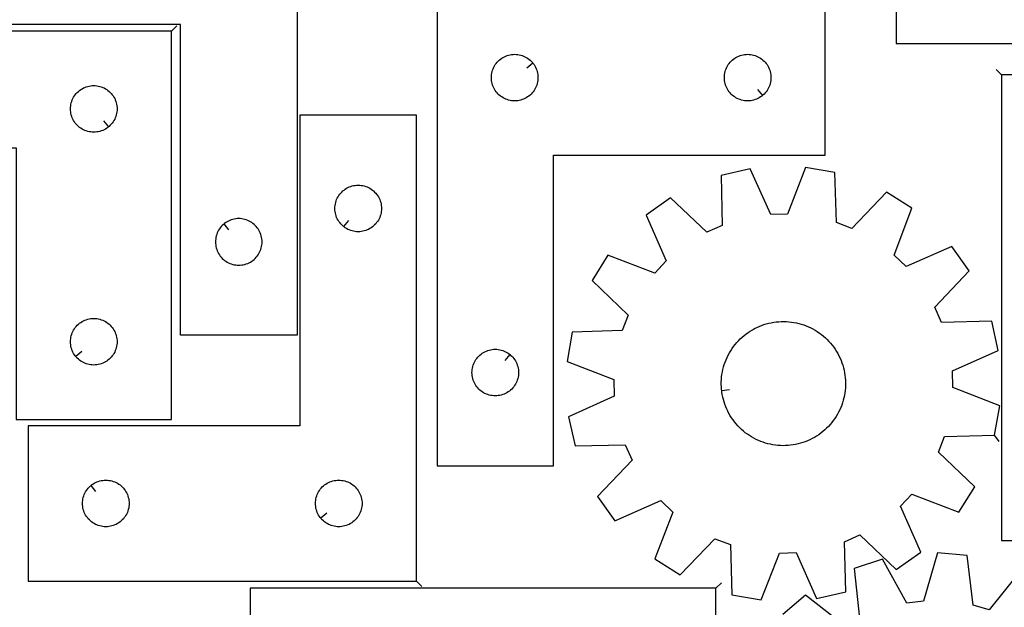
# Model space of a CAD drawing. Header units: millimetres. Extents: x 7 to 1243, y 7 to 1622.
# Tile 8 of 14: x 241 to 621, y 1159 to 1386. Entities that reach past the tile are written whole.
import ezdxf

# ---------------------------------------------------------------- set-up
doc = ezdxf.new("R2010")
doc.units = ezdxf.units.MM
doc.layers.add('CUT', color=7, linetype='CONTINUOUS', true_color=0x000000)
doc.layers.add('LEADIN', color=1, linetype='CONTINUOUS', true_color=0xff0000)

msp = doc.modelspace()

# ---------------------------------------------------------------- linework, layer by layer
at = {"layer": 'CUT'}
for points in [[(579.416999, 1557.173468), (579.416999, 1377.173468), (624.416999, 1377.173468), (624.416999, 1497.173468), (729.416999, 1497.173468), (729.416999, 1557.173468)], [(347.912146, 1444.479142), (347.912146, 1264.479142), (302.912146, 1264.479142), (302.912146, 1384.479142), (197.912146, 1384.479142), (197.912146, 1444.479142)], [(402.009833, 1393.982794), (402.009833, 1213.982794), (447.009833, 1213.982794), (447.009833, 1333.982794), (552.009833, 1333.982794), (552.009833, 1393.982794)], [(299.39551, 1381.894095), (119.39551, 1381.894095), (119.39551, 1336.894095), (239.39551, 1336.894095), (239.39551, 1231.894095), (299.39551, 1231.894095)], [(438.963202, 1369.689277), (439.150013, 1369.461647), (439.49306, 1368.982926), (439.804062, 1368.482794), (440.081688, 1367.963392), (440.324749, 1367.426945), (440.532204, 1366.875749), (440.703166, 1366.312165), (440.836901, 1365.738607), (440.932837, 1365.15753), (440.990563, 1364.571422), (441.009833, 1363.982794), (440.990563, 1363.394166), (440.932837, 1362.808058), (440.836901, 1362.226981), (440.703166, 1361.653423), (440.532204, 1361.089839), (440.324749, 1360.538643), (440.081688, 1360.002196), (439.804062, 1359.482794), (439.49306, 1358.982662), (439.150013, 1358.503941), (438.776391, 1358.048682), (438.373794, 1357.618833), (437.943946, 1357.216236), (437.488686, 1356.842614), (437.009965, 1356.499568), (436.509833, 1356.188565), (435.990431, 1355.910939), (435.453984, 1355.667878), (434.902788, 1355.460423), (434.339205, 1355.289462), (433.765646, 1355.155727), (433.184569, 1355.05979), (432.598461, 1355.002064), (432.009833, 1354.982794), (431.421205, 1355.002064), (430.835097, 1355.05979), (430.25402, 1355.155727), (429.680462, 1355.289462), (429.116878, 1355.460423), (428.565682, 1355.667878), (428.029235, 1355.910939), (427.509833, 1356.188565), (427.009701, 1356.499568), (426.53098, 1356.842614), (426.075721, 1357.216236), (425.645872, 1357.618833), (425.243275, 1358.048682), (424.869653, 1358.503941), (424.526607, 1358.982662), (424.215605, 1359.482794), (423.937978, 1360.002196), (423.694917, 1360.538643), (423.487462, 1361.089839), (423.316501, 1361.653423), (423.182766, 1362.226981), (423.086829, 1362.808058), (423.029103, 1363.394166), (423.009833, 1363.982794), (423.029103, 1364.571422), (423.086829, 1365.15753), (423.182766, 1365.738607), (423.316501, 1366.312165), (423.487462, 1366.875749), (423.694917, 1367.426945), (423.937978, 1367.963392), (424.215605, 1368.482794), (424.526607, 1368.982926), (424.869653, 1369.461647), (425.243275, 1369.916906), (425.645872, 1370.346755), (426.075721, 1370.749352), (426.53098, 1371.122974), (427.009701, 1371.466021), (427.509833, 1371.777023), (428.029235, 1372.054649), (428.565682, 1372.29771), (429.116878, 1372.505165), (429.680462, 1372.676126), (430.25402, 1372.809862), (430.835097, 1372.905798), (431.421205, 1372.963524), (432.009833, 1372.982794), (432.598461, 1372.963524), (433.184569, 1372.905798), (433.765646, 1372.809862), (434.339205, 1372.676126), (434.902788, 1372.505165), (435.453984, 1372.29771), (435.990431, 1372.054649), (436.509833, 1371.777023), (437.009965, 1371.466021), (437.488686, 1371.122974), (437.943946, 1370.749352), (438.373794, 1370.346755), (438.776391, 1369.916906)], [(527.716316, 1357.029425), (527.488686, 1356.842614), (527.009965, 1356.499568), (526.509833, 1356.188565), (525.990431, 1355.910939), (525.453984, 1355.667878), (524.902788, 1355.460423), (524.339205, 1355.289462), (523.765646, 1355.155727), (523.184569, 1355.05979), (522.598461, 1355.002064), (522.009833, 1354.982794), (521.421205, 1355.002064), (520.835097, 1355.05979), (520.25402, 1355.155727), (519.680462, 1355.289462), (519.116878, 1355.460423), (518.565682, 1355.667878), (518.029235, 1355.910939), (517.509833, 1356.188565), (517.009701, 1356.499568), (516.53098, 1356.842614), (516.075721, 1357.216236), (515.645872, 1357.618833), (515.243275, 1358.048682), (514.869653, 1358.503941), (514.526607, 1358.982662), (514.215605, 1359.482794), (513.937978, 1360.002196), (513.694917, 1360.538643), (513.487462, 1361.089839), (513.316501, 1361.653423), (513.182766, 1362.226981), (513.086829, 1362.808058), (513.029103, 1363.394166), (513.009833, 1363.982794), (513.029103, 1364.571422), (513.086829, 1365.15753), (513.182766, 1365.738607), (513.316501, 1366.312165), (513.487462, 1366.875749), (513.694917, 1367.426945), (513.937978, 1367.963392), (514.215605, 1368.482794), (514.526607, 1368.982926), (514.869653, 1369.461647), (515.243275, 1369.916906), (515.645872, 1370.346755), (516.075721, 1370.749352), (516.53098, 1371.122974), (517.009701, 1371.466021), (517.509833, 1371.777023), (518.029235, 1372.054649), (518.565682, 1372.29771), (519.116878, 1372.505165), (519.680462, 1372.676126), (520.25402, 1372.809862), (520.835097, 1372.905798), (521.421205, 1372.963524), (522.009833, 1372.982794), (522.598461, 1372.963524), (523.184569, 1372.905798), (523.765646, 1372.809862), (524.339205, 1372.676126), (524.902788, 1372.505165), (525.453984, 1372.29771), (525.990431, 1372.054649), (526.509833, 1371.777023), (527.009965, 1371.466021), (527.488686, 1371.122974), (527.943946, 1370.749352), (528.373794, 1370.346755), (528.776391, 1369.916906), (529.150013, 1369.461647), (529.49306, 1368.982926), (529.804062, 1368.482794), (530.081688, 1367.963392), (530.324749, 1367.426945), (530.532204, 1366.875749), (530.703166, 1366.312165), (530.836901, 1365.738607), (530.932837, 1365.15753), (530.990563, 1364.571422), (531.009833, 1363.982794), (530.990563, 1363.394166), (530.932837, 1362.808058), (530.836901, 1362.226981), (530.703166, 1361.653423), (530.532204, 1361.089839), (530.324749, 1360.538643), (530.081688, 1360.002196), (529.804062, 1359.482794), (529.49306, 1358.982662), (529.150013, 1358.503941), (528.776391, 1358.048682), (528.373794, 1357.618833), (527.943946, 1357.216236)], [(620.092353, 1365.045538), (620.092353, 1185.045538), (665.092353, 1185.045538), (665.092353, 1305.045538), (770.092353, 1305.045538), (770.092353, 1365.045538)], [(275.101992, 1344.940726), (274.874363, 1344.753915), (274.395642, 1344.410868), (273.89551, 1344.099866), (273.376108, 1343.82224), (272.839661, 1343.579179), (272.288465, 1343.371724), (271.724881, 1343.200762), (271.151323, 1343.067027), (270.570246, 1342.971091), (269.984138, 1342.913364), (269.39551, 1342.894095), (268.806882, 1342.913364), (268.220774, 1342.971091), (267.639697, 1343.067027), (267.066138, 1343.200762), (266.502555, 1343.371724), (265.951359, 1343.579179), (265.414912, 1343.82224), (264.89551, 1344.099866), (264.395378, 1344.410868), (263.916657, 1344.753915), (263.461398, 1345.127536), (263.031549, 1345.530134), (262.628952, 1345.959982), (262.25533, 1346.415242), (261.912283, 1346.893963), (261.601281, 1347.394095), (261.323655, 1347.913496), (261.080594, 1348.449944), (260.873139, 1349.00114), (260.702177, 1349.564723), (260.568442, 1350.138282), (260.472506, 1350.719359), (260.41478, 1351.305467), (260.39551, 1351.894095), (260.41478, 1352.482723), (260.472506, 1353.06883), (260.568442, 1353.649908), (260.702177, 1354.223466), (260.873139, 1354.78705), (261.080594, 1355.338246), (261.323655, 1355.874693), (261.601281, 1356.394095), (261.912283, 1356.894227), (262.25533, 1357.372948), (262.628952, 1357.828207), (263.031549, 1358.258056), (263.461398, 1358.660653), (263.916657, 1359.034275), (264.395378, 1359.377321), (264.89551, 1359.688323), (265.414912, 1359.965949), (265.951359, 1360.209011), (266.502555, 1360.416466), (267.066138, 1360.587427), (267.639697, 1360.721162), (268.220774, 1360.817098), (268.806882, 1360.874825), (269.39551, 1360.894095), (269.984138, 1360.874825), (270.570246, 1360.817098), (271.151323, 1360.721162), (271.724881, 1360.587427), (272.288465, 1360.416466), (272.839661, 1360.209011), (273.376108, 1359.965949), (273.89551, 1359.688323), (274.395642, 1359.377321), (274.874363, 1359.034275), (275.329622, 1358.660653), (275.759471, 1358.258056), (276.162068, 1357.828207), (276.53569, 1357.372948), (276.878736, 1356.894227), (277.189738, 1356.394095), (277.467365, 1355.874693), (277.710426, 1355.338246), (277.917881, 1354.78705), (278.088842, 1354.223466), (278.222577, 1353.649908), (278.318514, 1353.06883), (278.37624, 1352.482723), (278.39551, 1351.894095), (278.37624, 1351.305467), (278.318514, 1350.719359), (278.222577, 1350.138282), (278.088842, 1349.564723), (277.917881, 1349.00114), (277.710426, 1348.449944), (277.467365, 1347.913496), (277.189738, 1347.394095), (276.878736, 1346.893963), (276.53569, 1346.415242), (276.162068, 1345.959982), (275.759471, 1345.530134), (275.329622, 1345.127536)], [(394.045636, 1169.394527), (394.045636, 1349.394527), (349.045636, 1349.394527), (349.045636, 1229.394527), (244.045636, 1229.394527), (244.045636, 1169.394527)], [(617.432625, 1225.802014), (619.391443, 1237.170765), (601.329308, 1244.185156), (601.16391, 1250.612856), (618.841393, 1258.546898), (616.300473, 1269.799862), (596.928944, 1269.368234), (594.316363, 1275.24336), (607.612001, 1289.338338), (600.958174, 1298.762353), (583.226392, 1290.950418), (578.564368, 1295.378534), (585.454021, 1313.488617), (575.700272, 1319.648962), (562.30774, 1305.646016), (556.306025, 1307.952983), (555.740805, 1327.321074), (544.372055, 1329.279892), (537.357664, 1311.217757), (530.929964, 1311.052359), (522.995922, 1328.729842), (511.742958, 1326.188922), (512.174586, 1306.817394), (506.29946, 1304.204812), (492.204482, 1317.50045), (482.780467, 1310.846623), (490.592402, 1293.114841), (486.164285, 1288.452817), (468.054203, 1295.34247), (461.893858, 1285.588721), (475.896804, 1272.196189), (473.589837, 1266.194474), (454.221746, 1265.629255), (452.262927, 1254.260504), (470.325063, 1247.246113), (470.49046, 1240.818413), (452.812978, 1232.884371), (455.353898, 1221.631407), (474.725426, 1222.063035), (477.338008, 1216.187909), (464.04237, 1202.092931), (470.696197, 1192.668916), (488.427979, 1200.480851), (493.090003, 1196.052735), (486.20035, 1177.942652), (495.954098, 1171.782307), (509.34663, 1185.785253), (515.348346, 1183.478286), (515.913565, 1164.110195), (527.282316, 1162.151377), (534.296707, 1180.213512), (540.724407, 1180.37891), (548.658449, 1162.701427), (559.911413, 1165.242347), (559.479784, 1184.613875), (565.35491, 1187.226457), (579.449889, 1173.930819), (588.873904, 1180.584646), (581.061968, 1198.316428), (585.490085, 1202.978452), (603.600168, 1196.088799), (609.760513, 1205.842548), (595.757567, 1219.23508), (598.064534, 1225.236795)], [(365.839153, 1306.441158), (365.611524, 1306.627969), (365.181675, 1307.030566), (364.779078, 1307.460414), (364.405456, 1307.915674), (364.062409, 1308.394395), (363.751407, 1308.894527), (363.473781, 1309.413929), (363.23072, 1309.950376), (363.023265, 1310.501572), (362.852303, 1311.065155), (362.718568, 1311.638714), (362.622632, 1312.219791), (362.564906, 1312.805899), (362.545636, 1313.394527), (362.564906, 1313.983155), (362.622632, 1314.569263), (362.718568, 1315.15034), (362.852303, 1315.723898), (363.023265, 1316.287482), (363.23072, 1316.838678), (363.473781, 1317.375125), (363.751407, 1317.894527), (364.062409, 1318.394659), (364.405456, 1318.87338), (364.779078, 1319.328639), (365.181675, 1319.758488), (365.611524, 1320.161085), (366.066783, 1320.534707), (366.545504, 1320.877753), (367.045636, 1321.188755), (367.565038, 1321.466381), (368.101485, 1321.709443), (368.652681, 1321.916898), (369.216264, 1322.087859), (369.789823, 1322.221594), (370.3709, 1322.317531), (370.957008, 1322.375257), (371.545636, 1322.394527), (372.134264, 1322.375257), (372.720372, 1322.317531), (373.301449, 1322.221594), (373.875007, 1322.087859), (374.438591, 1321.916898), (374.989787, 1321.709443), (375.526234, 1321.466381), (376.045636, 1321.188755), (376.545768, 1320.877753), (377.024489, 1320.534707), (377.479748, 1320.161085), (377.909597, 1319.758488), (378.312194, 1319.328639), (378.685816, 1318.87338), (379.028862, 1318.394659), (379.339864, 1317.894527), (379.617491, 1317.375125), (379.860552, 1316.838678), (380.068007, 1316.287482), (380.238968, 1315.723898), (380.372703, 1315.15034), (380.46864, 1314.569263), (380.526366, 1313.983155), (380.545636, 1313.394527), (380.526366, 1312.805899), (380.46864, 1312.219791), (380.372703, 1311.638714), (380.238968, 1311.065155), (380.068007, 1310.501572), (379.860552, 1309.950376), (379.617491, 1309.413929), (379.339864, 1308.894527), (379.028862, 1308.394395), (378.685816, 1307.915674), (378.312194, 1307.460414), (377.909597, 1307.030566), (377.479748, 1306.627969), (377.024489, 1306.254347), (376.545768, 1305.9113), (376.045636, 1305.600298), (375.526234, 1305.322672), (374.989787, 1305.079611), (374.438591, 1304.872156), (373.875007, 1304.701194), (373.301449, 1304.567459), (372.720372, 1304.471523), (372.134264, 1304.413796), (371.545636, 1304.394527), (370.957008, 1304.413796), (370.3709, 1304.471523), (369.789823, 1304.567459), (369.216264, 1304.701194), (368.652681, 1304.872156), (368.101485, 1305.079611), (367.565038, 1305.322672), (367.045636, 1305.600298), (366.545504, 1305.9113), (366.066783, 1306.254347)], [(319.705664, 1307.432511), (319.478034, 1307.2457), (319.048185, 1306.843103), (318.645588, 1306.413254), (318.271966, 1305.957994), (317.92892, 1305.479274), (317.617918, 1304.979142), (317.340292, 1304.45974), (317.097231, 1303.923293), (316.889775, 1303.372097), (316.718814, 1302.808513), (316.585079, 1302.234955), (316.489143, 1301.653877), (316.431416, 1301.06777), (316.412146, 1300.479142), (316.431416, 1299.890513), (316.489143, 1299.304406), (316.585079, 1298.723329), (316.718814, 1298.14977), (316.889775, 1297.586186), (317.097231, 1297.034991), (317.340292, 1296.498543), (317.617918, 1295.979142), (317.92892, 1295.47901), (318.271966, 1295.000289), (318.645588, 1294.545029), (319.048185, 1294.115181), (319.478034, 1293.712583), (319.933294, 1293.338962), (320.412014, 1292.995915), (320.912146, 1292.684913), (321.431548, 1292.407287), (321.967996, 1292.164226), (322.519191, 1291.95677), (323.082775, 1291.785809), (323.656334, 1291.652074), (324.237411, 1291.556138), (324.823518, 1291.498411), (325.412146, 1291.479142), (326.000775, 1291.498411), (326.586882, 1291.556138), (327.167959, 1291.652074), (327.741518, 1291.785809), (328.305102, 1291.95677), (328.856297, 1292.164226), (329.392745, 1292.407287), (329.912146, 1292.684913), (330.412278, 1292.995915), (330.890999, 1293.338962), (331.346259, 1293.712583), (331.776107, 1294.115181), (332.178705, 1294.545029), (332.552326, 1295.000289), (332.895373, 1295.47901), (333.206375, 1295.979142), (333.484001, 1296.498543), (333.727062, 1297.034991), (333.934518, 1297.586186), (334.105479, 1298.14977), (334.239214, 1298.723329), (334.33515, 1299.304406), (334.392877, 1299.890513), (334.412146, 1300.479142), (334.392877, 1301.06777), (334.33515, 1301.653877), (334.239214, 1302.234955), (334.105479, 1302.808513), (333.934518, 1303.372097), (333.727062, 1303.923293), (333.484001, 1304.45974), (333.206375, 1304.979142), (332.895373, 1305.479274), (332.552326, 1305.957994), (332.178705, 1306.413254), (331.776107, 1306.843103), (331.346259, 1307.2457), (330.890999, 1307.619322), (330.412278, 1307.962368), (329.912146, 1308.27337), (329.392745, 1308.550996), (328.856297, 1308.794057), (328.305102, 1309.001513), (327.741518, 1309.172474), (327.167959, 1309.306209), (326.586882, 1309.402145), (326.000775, 1309.459872), (325.412146, 1309.479142), (324.823518, 1309.459872), (324.237411, 1309.402145), (323.656334, 1309.306209), (323.082775, 1309.172474), (322.519191, 1309.001513), (321.967996, 1308.794057), (321.431548, 1308.550996), (320.912146, 1308.27337), (320.412014, 1307.962368), (319.933294, 1307.619322)], [(262.442141, 1256.187612), (262.25533, 1256.415242), (261.912283, 1256.893963), (261.601281, 1257.394095), (261.323655, 1257.913496), (261.080594, 1258.449944), (260.873139, 1259.00114), (260.702177, 1259.564723), (260.568442, 1260.138282), (260.472506, 1260.719359), (260.41478, 1261.305467), (260.39551, 1261.894095), (260.41478, 1262.482723), (260.472506, 1263.06883), (260.568442, 1263.649908), (260.702177, 1264.223466), (260.873139, 1264.78705), (261.080594, 1265.338246), (261.323655, 1265.874693), (261.601281, 1266.394095), (261.912283, 1266.894227), (262.25533, 1267.372948), (262.628952, 1267.828207), (263.031549, 1268.258056), (263.461398, 1268.660653), (263.916657, 1269.034275), (264.395378, 1269.377321), (264.89551, 1269.688323), (265.414912, 1269.965949), (265.951359, 1270.209011), (266.502555, 1270.416466), (267.066138, 1270.587427), (267.639697, 1270.721162), (268.220774, 1270.817098), (268.806882, 1270.874825), (269.39551, 1270.894095), (269.984138, 1270.874825), (270.570246, 1270.817098), (271.151323, 1270.721162), (271.724881, 1270.587427), (272.288465, 1270.416466), (272.839661, 1270.209011), (273.376108, 1269.965949), (273.89551, 1269.688323), (274.395642, 1269.377321), (274.874363, 1269.034275), (275.329622, 1268.660653), (275.759471, 1268.258056), (276.162068, 1267.828207), (276.53569, 1267.372948), (276.878736, 1266.894227), (277.189738, 1266.394095), (277.467365, 1265.874693), (277.710426, 1265.338246), (277.917881, 1264.78705), (278.088842, 1264.223466), (278.222577, 1263.649908), (278.318514, 1263.06883), (278.37624, 1262.482723), (278.39551, 1261.894095), (278.37624, 1261.305467), (278.318514, 1260.719359), (278.222577, 1260.138282), (278.088842, 1259.564723), (277.917881, 1259.00114), (277.710426, 1258.449944), (277.467365, 1257.913496), (277.189738, 1257.394095), (276.878736, 1256.893963), (276.53569, 1256.415242), (276.162068, 1255.959982), (275.759471, 1255.530134), (275.329622, 1255.127536), (274.874363, 1254.753915), (274.395642, 1254.410868), (273.89551, 1254.099866), (273.376108, 1253.82224), (272.839661, 1253.579179), (272.288465, 1253.371724), (271.724881, 1253.200762), (271.151323, 1253.067027), (270.570246, 1252.971091), (269.984138, 1252.913364), (269.39551, 1252.894095), (268.806882, 1252.913364), (268.220774, 1252.971091), (267.639697, 1253.067027), (267.066138, 1253.200762), (266.502555, 1253.371724), (265.951359, 1253.579179), (265.414912, 1253.82224), (264.89551, 1254.099866), (264.395378, 1254.410868), (263.916657, 1254.753915), (263.461398, 1255.127536), (263.031549, 1255.530134), (262.628952, 1255.959982)], [(511.992365, 1242.947662), (511.935891, 1243.433958), (511.862707, 1244.410349), (511.829409, 1245.388913), (511.836054, 1246.36802), (511.882629, 1247.346041), (511.969058, 1248.321349), (512.095196, 1249.29232), (512.260834, 1250.257338), (512.465695, 1251.214796), (512.70944, 1252.163102), (512.991661, 1253.100676), (513.31189, 1254.025959), (513.669594, 1254.937411), (514.064177, 1255.833513), (514.494982, 1256.712775), (514.961293, 1257.573734), (515.462332, 1258.414956), (515.997267, 1259.235041), (516.565207, 1260.032624), (517.165207, 1260.806379), (517.796267, 1261.555016), (518.457339, 1262.27729), (519.14732, 1262.971999), (519.865064, 1263.637986), (520.609375, 1264.274143), (521.379015, 1264.879412), (522.172702, 1265.452784), (522.989116, 1265.993306), (523.826897, 1266.500078), (524.684652, 1266.972256), (525.560952, 1267.409054), (526.45434, 1267.809746), (527.363327, 1268.173664), (528.286402, 1268.500204), (529.222028, 1268.78882), (530.168647, 1269.039034), (531.124685, 1269.250428), (532.088549, 1269.42265), (533.058636, 1269.555415), (534.033331, 1269.648501), (535.011012, 1269.701753), (535.990051, 1269.715082), (536.968819, 1269.688466), (537.945687, 1269.621951), (538.919029, 1269.515645), (539.887224, 1269.369727), (540.848662, 1269.184439), (541.801743, 1268.960089), (542.744879, 1268.697051), (543.676502, 1268.395763), (544.59506, 1268.056726), (545.499025, 1267.680505), (546.386892, 1267.267725), (547.257184, 1266.819074), (548.108451, 1266.335298), (548.939277, 1265.817203), (549.74828, 1265.26565), (550.534112, 1264.681559), (551.295467, 1264.065901), (552.031075, 1263.4197), (552.739714, 1262.744033), (553.420204, 1262.040024), (554.071412, 1261.308845), (554.692254, 1260.551712), (555.281697, 1259.769886), (555.83876, 1258.964668), (556.362516, 1258.137398), (556.852092, 1257.289454), (557.306675, 1256.422246), (557.725507, 1255.537218), (558.107892, 1254.635842), (558.453193, 1253.71962), (558.760835, 1252.790077), (559.030306, 1251.848758), (559.261157, 1250.897232), (559.453006, 1249.937081), (559.605531, 1248.969904), (559.71848, 1247.997311), (559.791664, 1247.02092), (559.824961, 1246.042356), (559.818317, 1245.063249), (559.771742, 1244.085228), (559.685313, 1243.10992), (559.559175, 1242.138949), (559.393537, 1241.173931), (559.188675, 1240.216473), (558.944931, 1239.268167), (558.662709, 1238.330593), (558.34248, 1237.40531), (557.984776, 1236.493858), (557.590194, 1235.597756), (557.159389, 1234.718494), (556.693078, 1233.857535), (556.192038, 1233.016313), (555.657103, 1232.196228), (555.089163, 1231.398645), (554.489164, 1230.62489), (553.858103, 1229.876253), (553.197032, 1229.153979), (552.50705, 1228.45927), (551.789306, 1227.793283), (551.044995, 1227.157126), (550.275356, 1226.551857), (549.481669, 1225.978485), (548.665255, 1225.437963), (547.827474, 1224.931191), (546.969719, 1224.459013), (546.093418, 1224.022215), (545.200031, 1223.621523), (544.291043, 1223.257605), (543.367968, 1222.931065), (542.432343, 1222.642449), (541.485723, 1222.392235), (540.529686, 1222.180841), (539.565821, 1222.008619), (538.595734, 1221.875854), (537.621039, 1221.782768), (536.643359, 1221.729516), (535.66432, 1221.716187), (534.685552, 1221.742803), (533.708684, 1221.809318), (532.735342, 1221.915624), (531.767146, 1222.061542), (530.805708, 1222.24683), (529.852628, 1222.47118), (528.909491, 1222.734218), (527.977869, 1223.035506), (527.059311, 1223.374543), (526.155346, 1223.750764), (525.267479, 1224.163544), (524.397187, 1224.612195), (523.54592, 1225.095971), (522.715093, 1225.614066), (521.906091, 1226.165619), (521.120258, 1226.74971), (520.358904, 1227.365368), (519.623295, 1228.011569), (518.914656, 1228.687236), (518.234167, 1229.391245), (517.582959, 1230.122424), (516.962117, 1230.879557), (516.372674, 1231.661383), (515.815611, 1232.466601), (515.291855, 1233.293871), (514.802278, 1234.141815), (514.347696, 1235.009023), (513.928863, 1235.894051), (513.546479, 1236.795427), (513.201178, 1237.711649), (512.893536, 1238.641192), (512.624065, 1239.582511), (512.393213, 1240.534037), (512.201365, 1241.494188), (512.048839, 1242.461365)], [(430.216316, 1256.936163), (430.443946, 1256.749352), (430.873794, 1256.346755), (431.276391, 1255.916906), (431.650013, 1255.461647), (431.99306, 1254.982926), (432.304062, 1254.482794), (432.581688, 1253.963392), (432.824749, 1253.426945), (433.032204, 1252.875749), (433.203166, 1252.312165), (433.336901, 1251.738607), (433.432837, 1251.15753), (433.490563, 1250.571422), (433.509833, 1249.982794), (433.490563, 1249.394166), (433.432837, 1248.808058), (433.336901, 1248.226981), (433.203166, 1247.653423), (433.032204, 1247.089839), (432.824749, 1246.538643), (432.581688, 1246.002196), (432.304062, 1245.482794), (431.99306, 1244.982662), (431.650013, 1244.503941), (431.276391, 1244.048682), (430.873794, 1243.618833), (430.443946, 1243.216236), (429.988686, 1242.842614), (429.509965, 1242.499568), (429.009833, 1242.188565), (428.490431, 1241.910939), (427.953984, 1241.667878), (427.402788, 1241.460423), (426.839205, 1241.289462), (426.265646, 1241.155727), (425.684569, 1241.05979), (425.098461, 1241.002064), (424.509833, 1240.982794), (423.921205, 1241.002064), (423.335097, 1241.05979), (422.75402, 1241.155727), (422.180462, 1241.289462), (421.616878, 1241.460423), (421.065682, 1241.667878), (420.529235, 1241.910939), (420.009833, 1242.188565), (419.509701, 1242.499568), (419.03098, 1242.842614), (418.575721, 1243.216236), (418.145872, 1243.618833), (417.743275, 1244.048682), (417.369653, 1244.503941), (417.026607, 1244.982662), (416.715605, 1245.482794), (416.437978, 1246.002196), (416.194917, 1246.538643), (415.987462, 1247.089839), (415.816501, 1247.653423), (415.682766, 1248.226981), (415.586829, 1248.808058), (415.529103, 1249.394166), (415.509833, 1249.982794), (415.529103, 1250.571422), (415.586829, 1251.15753), (415.682766, 1251.738607), (415.816501, 1252.312165), (415.987462, 1252.875749), (416.194917, 1253.426945), (416.437978, 1253.963392), (416.715605, 1254.482794), (417.026607, 1254.982926), (417.369653, 1255.461647), (417.743275, 1255.916906), (418.145872, 1256.346755), (418.575721, 1256.749352), (419.03098, 1257.122974), (419.509701, 1257.466021), (420.009833, 1257.777023), (420.529235, 1258.054649), (421.065682, 1258.29771), (421.616878, 1258.505165), (422.180462, 1258.676126), (422.75402, 1258.809862), (423.335097, 1258.905798), (423.921205, 1258.963524), (424.509833, 1258.982794), (425.098461, 1258.963524), (425.684569, 1258.905798), (426.265646, 1258.809862), (426.839205, 1258.676126), (427.402788, 1258.505165), (427.953984, 1258.29771), (428.490431, 1258.054649), (429.009833, 1257.777023), (429.509965, 1257.466021), (429.988686, 1257.122974)], [(268.339153, 1206.347896), (268.566783, 1206.534707), (269.045504, 1206.877753), (269.545636, 1207.188755), (270.065038, 1207.466381), (270.601485, 1207.709443), (271.152681, 1207.916898), (271.716264, 1208.087859), (272.289823, 1208.221594), (272.8709, 1208.317531), (273.457008, 1208.375257), (274.045636, 1208.394527), (274.634264, 1208.375257), (275.220372, 1208.317531), (275.801449, 1208.221594), (276.375007, 1208.087859), (276.938591, 1207.916898), (277.489787, 1207.709443), (278.026234, 1207.466381), (278.545636, 1207.188755), (279.045768, 1206.877753), (279.524489, 1206.534707), (279.979748, 1206.161085), (280.409597, 1205.758488), (280.812194, 1205.328639), (281.185816, 1204.87338), (281.528862, 1204.394659), (281.839864, 1203.894527), (282.117491, 1203.375125), (282.360552, 1202.838678), (282.568007, 1202.287482), (282.738968, 1201.723898), (282.872703, 1201.15034), (282.96864, 1200.569263), (283.026366, 1199.983155), (283.045636, 1199.394527), (283.026366, 1198.805899), (282.96864, 1198.219791), (282.872703, 1197.638714), (282.738968, 1197.065155), (282.568007, 1196.501572), (282.360552, 1195.950376), (282.117491, 1195.413929), (281.839864, 1194.894527), (281.528862, 1194.394395), (281.185816, 1193.915674), (280.812194, 1193.460414), (280.409597, 1193.030566), (279.979748, 1192.627969), (279.524489, 1192.254347), (279.045768, 1191.9113), (278.545636, 1191.600298), (278.026234, 1191.322672), (277.489787, 1191.079611), (276.938591, 1190.872156), (276.375007, 1190.701194), (275.801449, 1190.567459), (275.220372, 1190.471523), (274.634264, 1190.413796), (274.045636, 1190.394527), (273.457008, 1190.413796), (272.8709, 1190.471523), (272.289823, 1190.567459), (271.716264, 1190.701194), (271.152681, 1190.872156), (270.601485, 1191.079611), (270.065038, 1191.322672), (269.545636, 1191.600298), (269.045504, 1191.9113), (268.566783, 1192.254347), (268.111524, 1192.627969), (267.681675, 1193.030566), (267.279078, 1193.460414), (266.905456, 1193.915674), (266.562409, 1194.394395), (266.251407, 1194.894527), (265.973781, 1195.413929), (265.73072, 1195.950376), (265.523265, 1196.501572), (265.352303, 1197.065155), (265.218568, 1197.638714), (265.122632, 1198.219791), (265.064906, 1198.805899), (265.045636, 1199.394527), (265.064906, 1199.983155), (265.122632, 1200.569263), (265.218568, 1201.15034), (265.352303, 1201.723898), (265.523265, 1202.287482), (265.73072, 1202.838678), (265.973781, 1203.375125), (266.251407, 1203.894527), (266.562409, 1204.394659), (266.905456, 1204.87338), (267.279078, 1205.328639), (267.681675, 1205.758488), (268.111524, 1206.161085)], [(357.092267, 1193.688044), (356.905456, 1193.915674), (356.562409, 1194.394395), (356.251407, 1194.894527), (355.973781, 1195.413929), (355.73072, 1195.950376), (355.523265, 1196.501572), (355.352303, 1197.065155), (355.218568, 1197.638714), (355.122632, 1198.219791), (355.064906, 1198.805899), (355.045636, 1199.394527), (355.064906, 1199.983155), (355.122632, 1200.569263), (355.218568, 1201.15034), (355.352303, 1201.723898), (355.523265, 1202.287482), (355.73072, 1202.838678), (355.973781, 1203.375125), (356.251407, 1203.894527), (356.562409, 1204.394659), (356.905456, 1204.87338), (357.279078, 1205.328639), (357.681675, 1205.758488), (358.111524, 1206.161085), (358.566783, 1206.534707), (359.045504, 1206.877753), (359.545636, 1207.188755), (360.065038, 1207.466381), (360.601485, 1207.709443), (361.152681, 1207.916898), (361.716264, 1208.087859), (362.289823, 1208.221594), (362.8709, 1208.317531), (363.457008, 1208.375257), (364.045636, 1208.394527), (364.634264, 1208.375257), (365.220372, 1208.317531), (365.801449, 1208.221594), (366.375007, 1208.087859), (366.938591, 1207.916898), (367.489787, 1207.709443), (368.026234, 1207.466381), (368.545636, 1207.188755), (369.045768, 1206.877753), (369.524489, 1206.534707), (369.979748, 1206.161085), (370.409597, 1205.758488), (370.812194, 1205.328639), (371.185816, 1204.87338), (371.528862, 1204.394659), (371.839864, 1203.894527), (372.117491, 1203.375125), (372.360552, 1202.838678), (372.568007, 1202.287482), (372.738968, 1201.723898), (372.872703, 1201.15034), (372.96864, 1200.569263), (373.026366, 1199.983155), (373.045636, 1199.394527), (373.026366, 1198.805899), (372.96864, 1198.219791), (372.872703, 1197.638714), (372.738968, 1197.065155), (372.568007, 1196.501572), (372.360552, 1195.950376), (372.117491, 1195.413929), (371.839864, 1194.894527), (371.528862, 1194.394395), (371.185816, 1193.915674), (370.812194, 1193.460414), (370.409597, 1193.030566), (369.979748, 1192.627969), (369.524489, 1192.254347), (369.045768, 1191.9113), (368.545636, 1191.600298), (368.026234, 1191.322672), (367.489787, 1191.079611), (366.938591, 1190.872156), (366.375007, 1190.701194), (365.801449, 1190.567459), (365.220372, 1190.471523), (364.634264, 1190.413796), (364.045636, 1190.394527), (363.457008, 1190.413796), (362.8709, 1190.471523), (362.289823, 1190.567459), (361.716264, 1190.701194), (361.152681, 1190.872156), (360.601485, 1191.079611), (360.065038, 1191.322672), (359.545636, 1191.600298), (359.045504, 1191.9113), (358.566783, 1192.254347), (358.111524, 1192.627969), (357.681675, 1193.030566), (357.279078, 1193.460414)], [(509.760927, 1166.6043), (329.760927, 1166.6043), (329.760927, 1121.6043), (449.760927, 1121.6043), (449.760927, 1016.6043), (509.760927, 1016.6043)]]:
    msp.add_lwpolyline(points, close=True, dxfattribs=at)
for points in [[(627.414717, 1173.415085), (615.30504, 1158.289011), (609.123754, 1160.059433), (606.858068, 1179.30285), (595.361132, 1180.254654), (589.961747, 1161.64581), (583.573472, 1160.915992), (574.116114, 1177.82755), (563.130091, 1174.307215), (565.263006, 1155.04863)], [(559.640299, 1151.929679), (544.431067, 1163.934747), (535.628478, 1156.478212)]]:
    msp.add_lwpolyline(points, dxfattribs=at)
at = {"layer": 'LEADIN'}
for p, q in [((301.51683, 1384.015415), (299.39551, 1381.894095)), ((436.644171, 1367.786097), (438.963202, 1369.689277)), ((617.971032, 1367.166859), (620.092353, 1365.045538)), ((525.813136, 1359.348456), (527.716316, 1357.029425)), ((273.198813, 1347.259757), (275.101992, 1344.940726)), ((367.742333, 1308.760189), (365.839153, 1306.441158)), ((321.608844, 1305.113479), (319.705664, 1307.432511)), ((264.761172, 1258.090792), (262.442141, 1256.187612)), ((428.313136, 1254.617132), (430.216316, 1256.936163)), ((514.972338, 1243.29373), (511.992365, 1242.947662)), ((619.162949, 1223.351305), (617.432625, 1225.802014)), ((270.242333, 1204.028865), (268.339153, 1206.347896)), ((359.411298, 1195.591224), (357.092267, 1193.688044)), ((396.166956, 1167.273206), (394.045636, 1169.394527)), ((511.882248, 1168.72562), (509.760927, 1166.6043))]:
    msp.add_line(p, q, dxfattribs=at)

doc.saveas('drawing.dxf')
